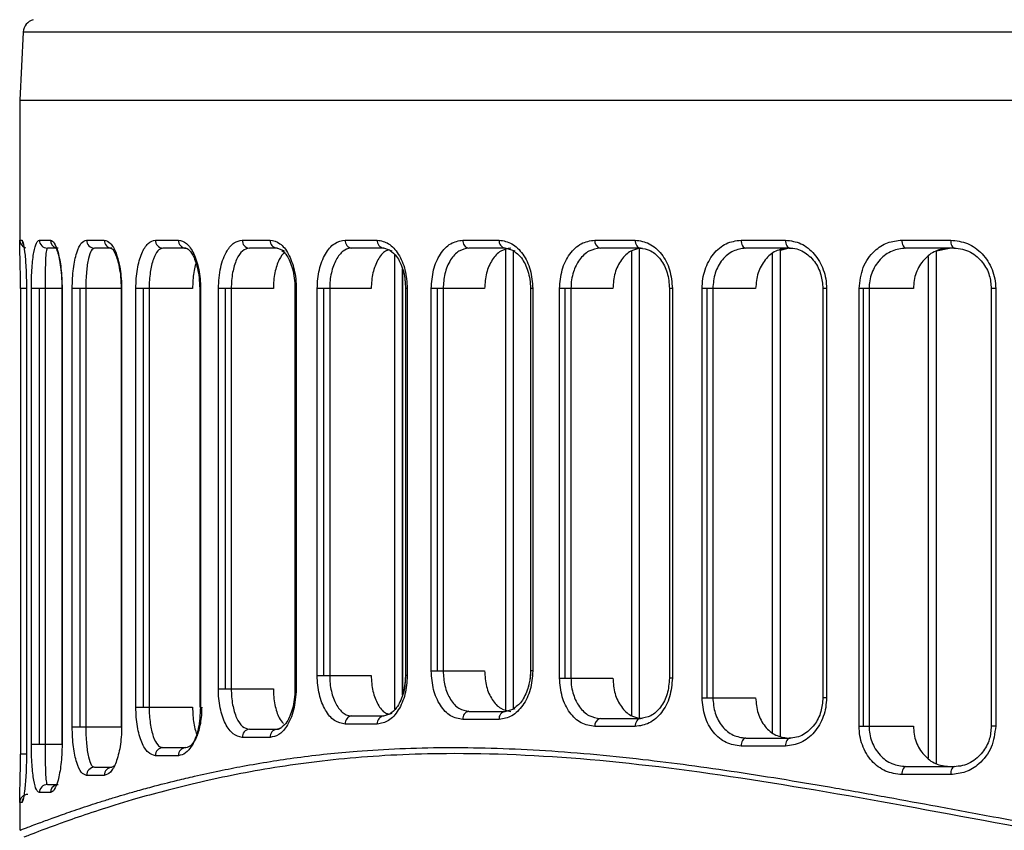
# Model space of a CAD drawing. Header units: millimetres. Extents: x 0 to 320, y 0 to 226.
# Tile 2 of 9: x 17 to 54, y 56 to 86. Entities that reach past the tile are written whole.
import ezdxf

# ---------------------------------------------------------------- set-up
doc = ezdxf.new("R2010")
doc.units = ezdxf.units.MM

msp = doc.modelspace()

# ---------------------------------------------------------------- linework, layer by layer
at = {"color": 7, "linetype": 'Continuous', "lineweight": 25}
for p, q in [((17.564, 85.715), (17.431, 83.181)), ((150.298, 85.715), (17.564, 85.715)), ((17.431, 83.181), (17.431, 77.906)), ((17.431, 83.181), (150.431, 83.181)), ((17.432, 77.906), (17.434, 77.981)), ((17.434, 77.981), (17.517, 77.981)), ((18.163, 77.981), (18.572, 77.981)), ((19.92, 77.981), (20.576, 77.981)), ((22.478, 77.981), (23.336, 77.981)), ((25.706, 77.981), (26.74, 77.981)), ((29.53, 77.981), (30.726, 77.981)), ((33.906, 77.981), (35.255, 77.981)), ((38.813, 77.981), (40.312, 77.981)), ((44.248, 77.981), (45.9, 77.981)), ((50.228, 77.981), (52.041, 77.981)), ((18.867, 77.681), (18.459, 77.681)), ((20.862, 77.681), (20.209, 77.681)), ((23.609, 77.681), (22.755, 77.681)), ((26.998, 77.681), (25.969, 77.681)), ((27.272, 77.573), (26.998, 77.681)), ((30.966, 77.681), (29.776, 77.681)), ((31.283, 77.575), (30.966, 77.681)), ((35.474, 77.681), (34.132, 77.681)), ((35.849, 77.572), (35.474, 77.681)), ((35.498, 60.473), (35.498, 77.674)), ((40.508, 77.681), (39.017, 77.681)), ((40.475, 60.2), (40.475, 77.681)), ((40.478, 60.2), (40.478, 77.681)), ((46.072, 77.681), (44.427, 77.681)), ((45.71, 59.543), (45.71, 77.611)), ((45.714, 77.61), (46.004, 77.681)), ((45.714, 59.542), (45.714, 77.611)), ((52.185, 77.681), (50.38, 77.681)), ((51.513, 77.576), (51.993, 77.681)), ((31.375, 60.541), (31.375, 77.433)), ((35.791, 60.558), (35.791, 77.589)), ((35.793, 60.558), (35.793, 77.589)), ((40.182, 60.306), (40.182, 77.575)), ((45.418, 59.683), (45.418, 77.47)), ((51.216, 58.723), (51.216, 77.372)), ((51.509, 58.519), (51.509, 77.576)), ((51.513, 58.518), (51.513, 77.577)), ((31.668, 61.076), (31.668, 76.899)), ((31.671, 61.082), (31.671, 76.893)), ((17.46, 76.181), (17.46, 58.879)), ((17.68, 76.181), (17.46, 76.181)), ((17.681, 76.181), (17.681, 58.879)), ((17.682, 76.181), (17.681, 76.181)), ((17.682, 76.181), (17.682, 58.879)), ((17.864, 59.244), (17.864, 76.181)), ((19.007, 76.181), (17.864, 76.181)), ((18.162, 59.244), (18.162, 76.181)), ((18.374, 76.181), (18.374, 59.244)), ((19, 76.181), (19, 59.244)), ((19.007, 76.181), (19.007, 59.244)), ((19.385, 59.885), (19.385, 76.181)), ((21.219, 76.181), (19.385, 76.181)), ((19.676, 59.885), (19.676, 76.181)), ((19.888, 76.181), (19.888, 59.885)), ((21.202, 76.181), (21.202, 59.885)), ((21.219, 76.181), (21.219, 59.885)), ((21.752, 60.618), (21.752, 76.181)), ((23.858, 76.181), (21.752, 76.181)), ((22.032, 60.618), (22.032, 76.181)), ((22.244, 76.181), (22.244, 60.618)), ((24.122, 76.181), (24.122, 60.618)), ((24.153, 76.181), (24.122, 76.181)), ((24.153, 76.181), (24.153, 60.618)), ((24.817, 61.298), (24.817, 76.181)), ((26.862, 76.181), (24.817, 76.181)), ((25.083, 61.298), (25.083, 76.181)), ((25.296, 76.181), (25.296, 61.298)), ((27.665, 76.181), (27.665, 61.298)), ((27.712, 76.181), (27.665, 76.181)), ((27.712, 76.181), (27.712, 61.298)), ((28.493, 61.794), (28.493, 76.181)), ((30.5, 76.181), (28.493, 76.181)), ((28.743, 61.794), (28.743, 76.181)), ((28.955, 76.181), (28.955, 61.794)), ((31.757, 76.419), (31.774, 76.181)), ((31.774, 76.181), (31.774, 61.794)), ((31.839, 76.181), (31.774, 76.181)), ((31.839, 76.181), (31.839, 61.794)), ((32.73, 61.966), (32.73, 76.181)), ((34.716, 76.181), (32.73, 76.181)), ((32.961, 61.966), (32.961, 76.181)), ((33.173, 76.181), (33.173, 61.966)), ((36.419, 76.181), (36.419, 61.966)), ((36.505, 76.181), (36.419, 76.181)), ((36.505, 76.181), (36.505, 61.966)), ((37.501, 61.7), (37.501, 76.181)), ((39.482, 76.181), (37.501, 76.181)), ((37.711, 61.7), (37.711, 76.181)), ((37.923, 76.181), (37.923, 61.7)), ((41.588, 76.181), (41.588, 61.7)), ((41.697, 76.181), (41.588, 76.181)), ((41.697, 76.181), (41.697, 61.7)), ((42.8, 60.972), (42.8, 76.181)), ((44.791, 76.181), (42.8, 76.181)), ((42.985, 60.972), (42.985, 76.181)), ((43.197, 76.181), (43.197, 60.972)), ((47.29, 76.181), (47.29, 60.972)), ((47.425, 76.181), (47.29, 76.181)), ((47.425, 76.181), (47.425, 60.972)), ((48.637, 59.914), (48.637, 76.181)), ((50.657, 76.181), (48.637, 76.181)), ((48.796, 59.914), (48.796, 76.181)), ((49.008, 76.181), (49.008, 59.914)), ((53.551, 76.181), (53.551, 59.914)), ((53.715, 76.181), (53.551, 76.181)), ((53.715, 76.181), (53.715, 59.914)), ((32.73, 61.966), (34.716, 61.966)), ((36.505, 61.966), (36.419, 61.966)), ((28.493, 61.794), (30.5, 61.794)), ((31.774, 61.794), (31.757, 61.563)), ((31.839, 61.794), (31.774, 61.794)), ((37.501, 61.7), (39.482, 61.7)), ((41.697, 61.7), (41.588, 61.7)), ((24.817, 61.298), (26.862, 61.298)), ((27.712, 61.298), (27.665, 61.298)), ((42.8, 60.972), (44.791, 60.972)), ((47.425, 60.972), (47.29, 60.972)), ((21.752, 60.618), (23.858, 60.618)), ((24.153, 60.618), (24.122, 60.618)), ((30.966, 60.294), (31.282, 60.4)), ((34.132, 60.466), (35.474, 60.466)), ((35.474, 60.466), (35.849, 60.574)), ((35.826, 60.601), (35.773, 60.57)), ((29.776, 60.294), (30.966, 60.294)), ((35.255, 60.166), (33.906, 60.166)), ((39.017, 60.2), (40.508, 60.2)), ((19.385, 59.885), (21.219, 59.885)), ((25.969, 59.798), (26.998, 59.798)), ((26.998, 59.798), (27.143, 59.855)), ((30.726, 59.994), (29.53, 59.994)), ((40.312, 59.9), (38.813, 59.9)), ((48.637, 59.914), (50.657, 59.914)), ((53.715, 59.914), (53.551, 59.914)), ((26.74, 59.498), (25.706, 59.498)), ((44.427, 59.472), (46.072, 59.472)), ((17.864, 59.244), (19.007, 59.244)), ((22.755, 59.118), (23.609, 59.118)), ((45.9, 59.172), (44.248, 59.172)), ((17.682, 58.879), (17.46, 58.879)), ((23.336, 58.818), (22.478, 58.818)), ((20.209, 58.385), (20.862, 58.385)), ((20.862, 58.385), (20.945, 58.441)), ((50.38, 58.414), (52.185, 58.414)), ((20.576, 58.085), (19.92, 58.085)), ((52.041, 58.114), (50.228, 58.114)), ((18.459, 57.744), (18.867, 57.744)), ((17.431, 57.155), (17.431, 56.05)), ((17.434, 57.079), (17.432, 57.155)), ((18.572, 57.444), (18.163, 57.444)), ((17.517, 57.079), (17.434, 57.079))]:
    msp.add_line(p, q, dxfattribs=at)
at = {"color": 7, "linetype": 'Continuous', "lineweight": 25, "flags": 128}
for points in [[(40.312, 77.981), (40.315, 77.923), (40.327, 77.866), (40.345, 77.814), (40.369, 77.769), (40.399, 77.732), (40.433, 77.704), (40.47, 77.687), (40.508, 77.681)], [(44.248, 77.981), (44.252, 77.923), (44.262, 77.866), (44.278, 77.814), (44.301, 77.769), (44.328, 77.732), (44.359, 77.704), (44.392, 77.687), (44.427, 77.681)], [(45.9, 77.981), (45.903, 77.923), (45.913, 77.866), (45.929, 77.814), (45.95, 77.769), (45.976, 77.732), (46.006, 77.704), (46.038, 77.687), (46.072, 77.681)], [(50.228, 77.981), (50.231, 77.923), (50.24, 77.866), (50.254, 77.814), (50.273, 77.769), (50.296, 77.732), (50.322, 77.704), (50.35, 77.687), (50.38, 77.681)], [(52.041, 77.981), (52.044, 77.923), (52.052, 77.866), (52.065, 77.814), (52.083, 77.769), (52.105, 77.732), (52.13, 77.704), (52.157, 77.687), (52.185, 77.681)], [(40.508, 60.2), (40.47, 60.194), (40.433, 60.177), (40.399, 60.149), (40.369, 60.112), (40.345, 60.067), (40.327, 60.015), (40.315, 59.958), (40.312, 59.9)], [(44.427, 59.472), (44.392, 59.466), (44.359, 59.449), (44.328, 59.421), (44.301, 59.384), (44.278, 59.338), (44.262, 59.287), (44.252, 59.23), (44.248, 59.172)], [(46.072, 59.472), (46.038, 59.466), (46.006, 59.449), (45.976, 59.421), (45.95, 59.384), (45.929, 59.338), (45.913, 59.287), (45.903, 59.23), (45.9, 59.172)], [(50.38, 58.414), (50.35, 58.408), (50.322, 58.391), (50.296, 58.363), (50.273, 58.326), (50.254, 58.281), (50.24, 58.229), (50.231, 58.172), (50.228, 58.114)], [(52.185, 58.414), (52.157, 58.408), (52.13, 58.391), (52.105, 58.363), (52.083, 58.326), (52.065, 58.281), (52.052, 58.229), (52.044, 58.172), (52.041, 58.114)]]:
    msp.add_lwpolyline(points, dxfattribs=at)
at = {"color": 7, "linetype": 'Continuous', "lineweight": 25}
for centre, radius, start, end in [((18.063, 85.689), 0.5, 105, 177), ((17.734, 77.981), 0.3, 179.999, 254.1587), ((17.817, 77.981), 0.3, 179.9958, 213.8293), ((18.461, 77.98), 0.298, 179.6848, 269.6813), ((18.871, 77.979), 0.299, 179.6074, 253.4122), ((20.215, 77.976), 0.295, 178.9282, 268.8865), ((20.869, 77.974), 0.293, 178.6461, 268.5789), ((22.767, 77.97), 0.289, 177.8305, 267.6523), ((23.623, 77.968), 0.288, 177.4637, 267.2164), ((25.989, 77.964), 0.283, 176.4563, 265.9519), ((27.021, 77.962), 0.281, 176.0203, 265.3712), ((29.806, 77.956), 0.277, 174.8588, 263.7112), ((30.999, 77.954), 0.275, 174.3693, 262.9559), ((34.175, 77.949), 0.271, 173.0976, 260.8071), ((35.522, 77.946), 0.269, 172.5751, 259.8314), ((39.076, 77.941), 0.266, 171.2572, 257.0539), ((34.175, 60.199), 0.271, 99.1929, 186.9024), ((35.522, 60.201), 0.269, 100.1686, 187.4249), ((29.806, 60.018), 0.277, 96.2888, 185.1412), ((30.999, 60.021), 0.275, 97.0441, 185.6307), ((39.076, 59.94), 0.266, 102.9461, 188.7428), ((25.989, 59.515), 0.283, 94.0481, 183.5437), ((27.021, 59.517), 0.281, 94.6288, 183.9797), ((22.767, 58.829), 0.289, 92.3477, 182.1695), ((23.623, 58.83), 0.288, 92.7836, 182.5363), ((20.215, 58.091), 0.295, 91.1135, 181.0718), ((20.869, 58.092), 0.293, 91.4211, 181.3539), ((18.461, 57.446), 0.298, 90.3187, 180.3152), ((18.872, 57.446), 0.3, 107.1066, 180.2834), ((17.734, 57.079), 0.3, 90.0013, 180.0013), ((17.817, 57.079), 0.3, 146.1868, 180.0042)]:
    msp.add_arc(centre, radius, start, end, dxfattribs=at)
for points, knots in [([(17.517, 77.981), (17.532, 77.961), (17.562, 77.922), (17.608, 77.636), (17.641, 77.295), (17.663, 76.97), (17.679, 76.595), (17.681, 76.317), (17.682, 76.181)], [0, 0, 0, 0, 0.250139, 0.499169, 0.627957, 0.749629, 0.876874, 1, 1, 1, 1]), ([(17.864, 76.181), (17.866, 76.316), (17.868, 76.585), (17.888, 76.955), (17.917, 77.275), (17.968, 77.619), (18.047, 77.916), (18.124, 77.96), (18.163, 77.981)], [0, 0, 0, 0, 0.125915, 0.251099, 0.376429, 0.502021, 0.750722, 1, 1, 1, 1]), ([(18.572, 77.981), (18.621, 77.96), (18.719, 77.916), (18.84, 77.609), (18.92, 77.257), (18.968, 76.934), (19.001, 76.571), (19.005, 76.31), (19.007, 76.181)], [0, 0, 0, 0, 0.249184, 0.499081, 0.626579, 0.749636, 0.875914, 1, 1, 1, 1]), ([(19.385, 76.181), (19.387, 76.309), (19.392, 76.565), (19.427, 76.925), (19.48, 77.244), (19.571, 77.597), (19.716, 77.912), (19.852, 77.958), (19.92, 77.981)], [0, 0, 0, 0, 0.125926, 0.25124, 0.376573, 0.502339, 0.75153, 1, 1, 1, 1]), ([(20.576, 77.981), (20.653, 77.958), (20.807, 77.911), (20.986, 77.588), (21.101, 77.231), (21.166, 76.91), (21.211, 76.556), (21.216, 76.306), (21.219, 76.181)], [0, 0, 0, 0, 0.249838, 0.499255, 0.625715, 0.749561, 0.875362, 1, 1, 1, 1]), ([(21.752, 76.181), (21.755, 76.306), (21.761, 76.553), (21.806, 76.903), (21.875, 77.22), (21.998, 77.577), (22.197, 77.907), (22.384, 77.957), (22.478, 77.981)], [0, 0, 0, 0, 0.126194, 0.250903, 0.374859, 0.501165, 0.750444, 1, 1, 1, 1]), ([(23.336, 77.981), (23.437, 77.956), (23.639, 77.907), (23.867, 77.572), (24.009, 77.212), (24.09, 76.895), (24.143, 76.547), (24.149, 76.303), (24.153, 76.181)], [0, 0, 0, 0, 0.250028, 0.499207, 0.625057, 0.749492, 0.875038, 1, 1, 1, 1]), ([(24.817, 76.181), (24.834, 76.452), (24.869, 76.994), (25.11, 77.58), (25.4, 77.921), (25.604, 77.961), (25.706, 77.981)], [0, 0, 0, 0, 0.279835, 0.559331, 0.779532, 1, 1, 1, 1]), ([(26.74, 77.981), (26.864, 77.955), (27.11, 77.903), (27.435, 77.496), (27.62, 76.998), (27.701, 76.541), (27.708, 76.301), (27.712, 76.181)], [0, 0, 0, 0, 0.2503485, 0.4997553, 0.7491217, 0.8746862, 1, 1, 1, 1]), ([(28.493, 76.181), (28.497, 76.301), (28.505, 76.54), (28.587, 76.996), (28.778, 77.492), (29.122, 77.902), (29.394, 77.955), (29.53, 77.981)], [0, 0, 0, 0, 0.126149, 0.251404, 0.500719, 0.750246, 1, 1, 1, 1]), ([(30.726, 77.981), (30.869, 77.954), (31.155, 77.901), (31.525, 77.488), (31.787, 76.893), (31.822, 76.419), (31.839, 76.181)], [0, 0, 0, 0, 0.250619, 0.50031, 0.750053, 1, 1, 1, 1]), ([(32.73, 76.181), (32.748, 76.418), (32.783, 76.892), (33.053, 77.487), (33.44, 77.901), (33.751, 77.954), (33.906, 77.981)], [0, 0, 0, 0, 0.250516, 0.500168, 0.749972, 1, 1, 1, 1]), ([(35.255, 77.981), (35.417, 77.954), (35.74, 77.9), (36.154, 77.485), (36.447, 76.89), (36.485, 76.418), (36.505, 76.181)], [0, 0, 0, 0, 0.250582, 0.50026, 0.750025, 1, 1, 1, 1]), ([(37.501, 76.181), (37.521, 76.418), (37.56, 76.891), (37.862, 77.486), (38.294, 77.901), (38.64, 77.954), (38.813, 77.981)], [0, 0, 0, 0, 0.250533, 0.50019, 0.74998, 1, 1, 1, 1]), ([(40.312, 77.981), (40.491, 77.954), (40.85, 77.9), (41.309, 77.486), (41.633, 76.891), (41.676, 76.418), (41.697, 76.181)], [0, 0, 0, 0, 0.250589, 0.500277, 0.75004, 1, 1, 1, 1]), ([(42.8, 76.181), (42.805, 76.3), (42.816, 76.538), (42.93, 76.993), (43.197, 77.49), (43.679, 77.901), (44.058, 77.955), (44.248, 77.981)], [0, 0, 0, 0, 0.126162, 0.251437, 0.50077, 0.750259, 1, 1, 1, 1]), ([(45.9, 77.981), (46.096, 77.955), (46.488, 77.901), (46.996, 77.491), (47.283, 76.994), (47.408, 76.539), (47.419, 76.3), (47.425, 76.181)], [0, 0, 0, 0, 0.250306, 0.499703, 0.749114, 0.874686, 1, 1, 1, 1]), ([(48.637, 76.181), (48.668, 76.45), (48.729, 76.988), (49.161, 77.578), (49.683, 77.921), (50.046, 77.961), (50.228, 77.981)], [0, 0, 0, 0, 0.2799507, 0.5594257, 0.7796066, 1, 1, 1, 1]), ([(52.041, 77.981), (52.254, 77.955), (52.679, 77.904), (53.143, 77.565), (53.429, 77.205), (53.589, 76.889), (53.695, 76.544), (53.708, 76.302), (53.715, 76.181)], [0, 0, 0, 0, 0.2500113, 0.4991563, 0.6249439, 0.7494725, 0.8750293, 1, 1, 1, 1]), ([(17.46, 76.181), (17.459, 76.327), (17.459, 76.617), (17.452, 77.001), (17.445, 77.319), (17.437, 77.645), (17.43, 77.862), (17.432, 77.898), (17.432, 77.906)], [0, 0, 0, 0, 0.15356, 0.306642, 0.459475, 0.612737, 0.917559, 1, 1, 1, 1]), ([(18.459, 77.681), (18.446, 77.664), (18.42, 77.63), (18.399, 77.391), (18.386, 77.109), (18.379, 76.84), (18.375, 76.529), (18.375, 76.295), (18.374, 76.181)], [0, 0, 0, 0, 0.249151, 0.497792, 0.630756, 0.748206, 0.878076, 1, 1, 1, 1]), ([(18.791, 77.688), (18.789, 77.689), (18.771, 77.695), (18.827, 77.592), (18.887, 77.359), (18.942, 77.07), (18.989, 76.669), (18.996, 76.348), (19, 76.181)], [0, 0, 0, 0, 0.046871, 0.303119, 0.454422, 0.620932, 0.802666, 1, 1, 1, 1]), ([(20.209, 77.681), (20.168, 77.663), (20.086, 77.625), (19.999, 77.369), (19.945, 77.077), (19.913, 76.808), (19.892, 76.507), (19.89, 76.288), (19.888, 76.181)], [0, 0, 0, 0, 0.248678, 0.497966, 0.629636, 0.748908, 0.877051, 1, 1, 1, 1]), ([(20.81, 77.686), (20.826, 77.686), (20.862, 77.686), (20.973, 77.515), (21.068, 77.25), (21.137, 76.964), (21.19, 76.6), (21.198, 76.323), (21.202, 76.181)], [0, 0, 0, 0, 0.199634, 0.431013, 0.56009, 0.697847, 0.844322, 1, 1, 1, 1]), ([(22.755, 77.681), (22.689, 77.661), (22.558, 77.621), (22.418, 77.35), (22.332, 77.053), (22.283, 76.786), (22.25, 76.493), (22.246, 76.284), (22.244, 76.181)], [0, 0, 0, 0, 0.249627, 0.498962, 0.62912, 0.749174, 0.876447, 1, 1, 1, 1]), ([(23.559, 77.686), (23.6, 77.682), (23.689, 77.673), (23.842, 77.484), (23.962, 77.215), (24.046, 76.933), (24.109, 76.581), (24.118, 76.317), (24.122, 76.181)], [0, 0, 0, 0, 0.199399, 0.430564, 0.559248, 0.697105, 0.843932, 1, 1, 1, 1]), ([(25.969, 77.681), (25.881, 77.66), (25.706, 77.618), (25.52, 77.336), (25.407, 77.036), (25.344, 76.771), (25.303, 76.485), (25.298, 76.282), (25.296, 76.181)], [0, 0, 0, 0, 0.249537, 0.498825, 0.628324, 0.749027, 0.875985, 1, 1, 1, 1]), ([(29.776, 77.681), (29.756, 77.68), (29.648, 77.676), (29.436, 77.584), (29.18, 77.277), (29.029, 76.859), (28.964, 76.479), (28.958, 76.28), (28.955, 76.181)], [0, 0, 0, 0, 0.044982, 0.250261, 0.499627, 0.748766, 0.875712, 1, 1, 1, 1]), ([(31.163, 77.615), (31.117, 77.603), (30.96, 77.563), (30.736, 77.267), (30.577, 76.859), (30.51, 76.479), (30.503, 76.281), (30.5, 76.181)], [0, 0, 0, 0, 0.120785, 0.413189, 0.705371, 0.852164, 1, 1, 1, 1]), ([(34.132, 77.681), (34.005, 77.659), (33.751, 77.614), (33.481, 77.319), (33.321, 77.007), (33.204, 76.656), (33.185, 76.368), (33.173, 76.181)], [0, 0, 0, 0, 0.249665, 0.4991163, 0.6345763, 0.7633599, 1, 1, 1, 1]), ([(35.691, 77.681), (35.562, 77.659), (35.304, 77.614), (34.983, 77.268), (34.759, 76.772), (34.73, 76.378), (34.716, 76.181)], [0, 0, 0, 0, 0.250007, 0.499798, 0.749461, 1, 1, 1, 1]), ([(39.017, 77.681), (38.872, 77.659), (38.583, 77.614), (38.228, 77.276), (38.029, 76.876), (37.937, 76.502), (37.928, 76.29), (37.923, 76.181)], [0, 0, 0, 0, 0.249558, 0.499052, 0.730243, 0.860423, 1, 1, 1, 1]), ([(40.573, 77.681), (40.429, 77.659), (40.141, 77.614), (39.781, 77.267), (39.53, 76.772), (39.498, 76.378), (39.482, 76.181)], [0, 0, 0, 0, 0.249999, 0.499776, 0.749444, 1, 1, 1, 1]), ([(40.473, 77.686), (40.616, 77.666), (40.902, 77.626), (41.273, 77.281), (41.536, 76.783), (41.571, 76.382), (41.588, 76.181)], [0, 0, 0, 0, 0.251405, 0.501319, 0.75081, 1, 1, 1, 1]), ([(44.427, 77.681), (44.266, 77.659), (43.943, 77.615), (43.6, 77.326), (43.397, 77.021), (43.241, 76.672), (43.215, 76.377), (43.197, 76.181)], [0, 0, 0, 0, 0.249733, 0.499211, 0.627027, 0.753237, 1, 1, 1, 1]), ([(46, 77.681), (45.841, 77.659), (45.524, 77.615), (45.125, 77.27), (44.846, 76.774), (44.809, 76.379), (44.791, 76.181)], [0, 0, 0, 0, 0.250035, 0.499826, 0.74948, 1, 1, 1, 1]), ([(46.04, 77.686), (46.133, 77.68), (46.314, 77.667), (46.648, 77.526), (46.987, 77.221), (47.244, 76.723), (47.275, 76.356), (47.29, 76.181)], [0, 0, 0, 0, 0.144954, 0.283861, 0.54419, 0.782779, 1, 1, 1, 1]), ([(50.38, 77.681), (50.203, 77.66), (49.849, 77.618), (49.465, 77.333), (49.233, 77.027), (49.104, 76.759), (49.023, 76.474), (49.013, 76.278), (49.008, 76.181)], [0, 0, 0, 0, 0.249509, 0.498718, 0.628642, 0.755287, 0.878962, 1, 1, 1, 1]), ([(51.989, 77.681), (51.816, 77.66), (51.471, 77.616), (51.029, 77.278), (50.779, 76.863), (50.672, 76.482), (50.662, 76.282), (50.657, 76.181)], [0, 0, 0, 0, 0.249785, 0.499291, 0.7486, 0.873866, 1, 1, 1, 1]), ([(52.159, 77.686), (52.268, 77.678), (52.48, 77.663), (52.774, 77.544), (53.026, 77.373), (53.285, 77.099), (53.505, 76.7), (53.536, 76.346), (53.551, 76.181)], [0, 0, 0, 0, 0.15374, 0.299077, 0.436392, 0.565344, 0.798024, 1, 1, 1, 1]), ([(27.297, 77.549), (27.219, 77.463), (27.1, 77.33), (26.983, 77.033), (26.915, 76.772), (26.87, 76.484), (26.865, 76.282), (26.862, 76.181)], [0, 0, 0, 0, 0.316311, 0.487765, 0.657639, 0.828245, 1, 1, 1, 1]), ([(27.175, 77.598), (27.241, 77.542), (27.349, 77.449), (27.483, 77.188), (27.58, 76.911), (27.651, 76.567), (27.66, 76.313), (27.665, 76.181)], [0, 0, 0, 0, 0.255419, 0.423846, 0.603887, 0.795824, 1, 1, 1, 1]), ([(31.198, 77.599), (31.283, 77.534), (31.419, 77.43), (31.576, 77.158), (31.681, 76.883), (31.745, 76.627), (31.755, 76.464), (31.757, 76.419)], [0, 0, 0, 0, 0.3109566, 0.5016208, 0.7037348, 0.9182064, 1, 1, 1, 1]), ([(35.773, 77.594), (35.881, 77.515), (36.048, 77.391), (36.223, 77.097), (36.331, 76.828), (36.404, 76.517), (36.414, 76.294), (36.419, 76.181)], [0, 0, 0, 0, 0.304126, 0.470082, 0.640739, 0.817604, 1, 1, 1, 1]), ([(17.661, 76.981), (17.664, 76.92), (17.672, 76.782), (17.68, 76.499), (17.681, 76.289), (17.681, 76.181)], [0, 0, 0, 0, 0.281909, 0.630972, 1, 1, 1, 1]), ([(23.986, 77.116), (23.977, 77.091), (23.943, 76.993), (23.902, 76.78), (23.864, 76.491), (23.86, 76.284), (23.858, 76.181)], [0, 0, 0, 0, 0.102639, 0.399383, 0.70103, 1, 1, 1, 1]), ([(31.777, 61.873), (31.771, 61.751), (31.758, 61.517), (31.718, 61.266), (31.675, 61.171), (31.671, 61.161)], [0, 0, 0, 0, 0.494661, 0.949211, 1, 1, 1, 1]), ([(33.906, 60.166), (33.751, 60.193), (33.44, 60.247), (33.053, 60.661), (32.783, 61.256), (32.747, 61.729), (32.73, 61.966)], [0, 0, 0, 0, 0.250588, 0.500275, 0.750039, 1, 1, 1, 1]), ([(33.173, 61.966), (33.185, 61.78), (33.204, 61.492), (33.321, 61.141), (33.481, 60.828), (33.75, 60.533), (34.005, 60.488), (34.132, 60.466)], [0, 0, 0, 0, 0.2364491, 0.3651133, 0.5004387, 0.7497752, 1, 1, 1, 1]), ([(34.716, 61.966), (34.73, 61.769), (34.759, 61.376), (34.983, 60.88), (35.304, 60.534), (35.562, 60.489), (35.691, 60.466)], [0, 0, 0, 0, 0.249983, 0.499758, 0.749434, 1, 1, 1, 1]), ([(36.505, 61.966), (36.485, 61.729), (36.447, 61.256), (36.154, 60.661), (35.739, 60.247), (35.416, 60.193), (35.255, 60.166)], [0, 0, 0, 0, 0.250534, 0.50019, 0.74998, 1, 1, 1, 1]), ([(36.419, 61.966), (36.415, 61.852), (36.409, 61.665), (36.365, 61.494), (36.348, 61.428)], [0, 0, 0, 0, 0.614693, 1, 1, 1, 1]), ([(36.422, 61.984), (36.421, 61.871), (36.42, 61.752), (36.395, 61.642), (36.394, 61.637)], [0, 0, 0, 0, 0.951985, 1, 1, 1, 1]), ([(29.53, 59.994), (29.394, 60.02), (29.121, 60.074), (28.777, 60.484), (28.587, 60.981), (28.504, 61.436), (28.497, 61.675), (28.493, 61.794)], [0, 0, 0, 0, 0.250305, 0.499701, 0.749113, 0.874681, 1, 1, 1, 1]), ([(28.955, 61.794), (28.958, 61.695), (28.964, 61.497), (29.029, 61.117), (29.18, 60.699), (29.407, 60.425), (29.594, 60.323), (29.702, 60.296), (29.757, 60.294), (29.776, 60.294)], [0, 0, 0, 0, 0.123939, 0.250537, 0.49963, 0.748724, 0.873879, 0.955416, 1, 1, 1, 1]), ([(30.5, 61.794), (30.503, 61.695), (30.509, 61.497), (30.577, 61.117), (30.735, 60.709), (30.959, 60.412), (31.117, 60.372), (31.163, 60.36)], [0, 0, 0, 0, 0.146811, 0.293906, 0.586087, 0.878225, 1, 1, 1, 1]), ([(31.839, 61.794), (31.822, 61.556), (31.787, 61.081), (31.524, 60.485), (31.155, 60.073), (30.869, 60.02), (30.726, 59.994)], [0, 0, 0, 0, 0.250504, 0.500149, 0.749949, 1, 1, 1, 1]), ([(31.757, 61.563), (31.755, 61.515), (31.746, 61.349), (31.681, 61.091), (31.576, 60.816), (31.419, 60.544), (31.282, 60.44), (31.197, 60.375)], [0, 0, 0, 0, 0.086818, 0.299651, 0.500909, 0.690487, 1, 1, 1, 1]), ([(38.813, 59.9), (38.639, 59.927), (38.293, 59.981), (37.861, 60.396), (37.56, 60.991), (37.521, 61.463), (37.501, 61.7)], [0, 0, 0, 0, 0.250582, 0.500261, 0.750026, 1, 1, 1, 1]), ([(37.923, 61.7), (37.928, 61.591), (37.937, 61.38), (38.029, 61.006), (38.228, 60.606), (38.582, 60.267), (38.872, 60.222), (39.017, 60.2)], [0, 0, 0, 0, 0.139428, 0.269483, 0.500496, 0.750221, 1, 1, 1, 1]), ([(39.482, 61.7), (39.498, 61.503), (39.53, 61.11), (39.78, 60.615), (40.14, 60.268), (40.429, 60.223), (40.573, 60.2)], [0, 0, 0, 0, 0.249996, 0.499773, 0.74944, 1, 1, 1, 1]), ([(41.697, 61.7), (41.676, 61.463), (41.633, 60.989), (41.308, 60.394), (40.849, 59.98), (40.491, 59.927), (40.312, 59.9)], [0, 0, 0, 0, 0.250514, 0.500166, 0.749971, 1, 1, 1, 1]), ([(41.588, 61.7), (41.57, 61.499), (41.536, 61.098), (41.272, 60.599), (40.902, 60.255), (40.616, 60.215), (40.473, 60.195)], [0, 0, 0, 0, 0.2496028, 0.4988965, 0.7489524, 1, 1, 1, 1]), ([(25.706, 59.498), (25.59, 59.524), (25.358, 59.575), (25.113, 59.915), (24.964, 60.274), (24.881, 60.591), (24.827, 60.936), (24.82, 61.177), (24.817, 61.298)], [0, 0, 0, 0, 0.250012, 0.499153, 0.624925, 0.74947, 0.875021, 1, 1, 1, 1]), ([(25.296, 61.298), (25.298, 61.198), (25.303, 60.995), (25.344, 60.709), (25.407, 60.444), (25.519, 60.143), (25.705, 59.861), (25.881, 59.819), (25.969, 59.798)], [0, 0, 0, 0, 0.123761, 0.250466, 0.371189, 0.500741, 0.74993, 1, 1, 1, 1]), ([(27.712, 61.298), (27.692, 61.029), (27.653, 60.491), (27.384, 59.902), (27.065, 59.558), (26.849, 59.518), (26.74, 59.498)], [0, 0, 0, 0, 0.279954, 0.559429, 0.779608, 1, 1, 1, 1]), ([(26.862, 61.298), (26.865, 61.198), (26.87, 60.997), (26.914, 60.708), (26.984, 60.447), (27.082, 60.187), (27.179, 60.078), (27.234, 60.015)], [0, 0, 0, 0, 0.187612, 0.376089, 0.564067, 0.751797, 1, 1, 1, 1]), ([(27.665, 61.298), (27.66, 61.166), (27.65, 60.91), (27.579, 60.567), (27.482, 60.289), (27.348, 60.029), (27.24, 59.936), (27.174, 59.88)], [0, 0, 0, 0, 0.205013, 0.396608, 0.576684, 0.744877, 1, 1, 1, 1]), ([(36.348, 61.428), (36.34, 61.392), (36.312, 61.255), (36.221, 61.05), (36.049, 60.755), (35.881, 60.632), (35.773, 60.552)], [0, 0, 0, 0, 0.087788, 0.33128, 0.566909, 1, 1, 1, 1]), ([(36.358, 61.473), (36.353, 61.432), (36.347, 61.389), (36.331, 61.355), (36.331, 61.354)], [0, 0, 0, 0, 0.960816, 1, 1, 1, 1]), ([(44.248, 59.172), (44.058, 59.198), (43.677, 59.252), (43.2, 59.664), (42.865, 60.26), (42.821, 60.734), (42.8, 60.972)], [0, 0, 0, 0, 0.2506209, 0.5003133, 0.7500554, 1, 1, 1, 1]), ([(43.197, 60.972), (43.215, 60.776), (43.241, 60.481), (43.396, 60.132), (43.6, 59.828), (43.943, 59.538), (44.265, 59.494), (44.427, 59.472)], [0, 0, 0, 0, 0.246535, 0.372629, 0.500329, 0.749699, 1, 1, 1, 1]), ([(44.791, 60.972), (44.809, 60.774), (44.845, 60.379), (45.125, 59.883), (45.523, 59.539), (45.841, 59.494), (46, 59.472)], [0, 0, 0, 0, 0.249963, 0.499716, 0.749399, 1, 1, 1, 1]), ([(47.425, 60.972), (47.419, 60.852), (47.407, 60.613), (47.283, 60.157), (46.995, 59.661), (46.487, 59.251), (46.096, 59.198), (45.9, 59.172)], [0, 0, 0, 0, 0.126148, 0.251402, 0.500716, 0.750244, 1, 1, 1, 1]), ([(47.29, 60.972), (47.275, 60.796), (47.243, 60.429), (46.987, 59.931), (46.647, 59.627), (46.314, 59.486), (46.133, 59.473), (46.04, 59.467)], [0, 0, 0, 0, 0.217703, 0.45618, 0.716385, 0.855575, 1, 1, 1, 1]), ([(22.478, 58.818), (22.384, 58.842), (22.197, 58.892), (21.998, 59.222), (21.875, 59.58), (21.806, 59.898), (21.76, 60.248), (21.755, 60.495), (21.752, 60.618)], [0, 0, 0, 0, 0.2499258, 0.4992251, 0.6255296, 0.7495357, 0.8753264, 1, 1, 1, 1]), ([(22.244, 60.618), (22.246, 60.515), (22.25, 60.306), (22.282, 60.014), (22.331, 59.748), (22.417, 59.448), (22.523, 59.255), (22.645, 59.139), (22.712, 59.126), (22.755, 59.118)], [0, 0, 0, 0, 0.1232096, 0.2501327, 0.3700928, 0.5001799, 0.7493693, 0.8374244, 1, 1, 1, 1]), ([(24.153, 60.618), (24.135, 60.344), (24.101, 59.797), (23.869, 59.21), (23.603, 58.876), (23.425, 58.837), (23.336, 58.818)], [0, 0, 0, 0, 0.279831, 0.559327, 0.779515, 1, 1, 1, 1]), ([(23.609, 59.118), (23.682, 59.138), (23.828, 59.178), (23.997, 59.453), (24.102, 59.753), (24.163, 60.019), (24.203, 60.31), (24.208, 60.516), (24.21, 60.618)], [0, 0, 0, 0, 0.249589, 0.498822, 0.627094, 0.749048, 0.875598, 1, 1, 1, 1]), ([(23.858, 60.618), (23.86, 60.515), (23.864, 60.309), (23.902, 60.017), (23.955, 59.758), (24.004, 59.621), (24.028, 59.556)], [0, 0, 0, 0, 0.255061, 0.512479, 0.768489, 1, 1, 1, 1]), ([(19.92, 58.085), (19.852, 58.109), (19.716, 58.155), (19.57, 58.473), (19.479, 58.826), (19.426, 59.146), (19.391, 59.504), (19.387, 59.759), (19.385, 59.885)], [0, 0, 0, 0, 0.249502, 0.499172, 0.626349, 0.749618, 0.875836, 1, 1, 1, 1]), ([(19.888, 59.885), (19.89, 59.778), (19.892, 59.56), (19.913, 59.26), (19.944, 58.992), (19.999, 58.698), (20.065, 58.514), (20.14, 58.405), (20.182, 58.393), (20.209, 58.385)], [0, 0, 0, 0, 0.122415, 0.249984, 0.368923, 0.500216, 0.749856, 0.839978, 1, 1, 1, 1]), ([(21.219, 59.885), (21.216, 59.759), (21.21, 59.508), (21.166, 59.154), (21.1, 58.835), (20.986, 58.478), (20.806, 58.155), (20.653, 58.109), (20.576, 58.085)], [0, 0, 0, 0, 0.126121, 0.250999, 0.374834, 0.50134, 0.750429, 1, 1, 1, 1]), ([(27.174, 59.88), (27.163, 59.867), (27.087, 59.783), (27.014, 59.788), (26.952, 59.793)], [0, 0, 0, 0, 0.151336, 1, 1, 1, 1]), ([(50.228, 58.114), (50.021, 58.14), (49.609, 58.191), (49.167, 58.533), (48.9, 58.895), (48.752, 59.211), (48.654, 59.554), (48.643, 59.794), (48.637, 59.914)], [0, 0, 0, 0, 0.250031, 0.499121, 0.62462, 0.749443, 0.874851, 1, 1, 1, 1]), ([(49.008, 59.914), (49.013, 59.817), (49.023, 59.621), (49.104, 59.336), (49.232, 59.069), (49.465, 58.763), (49.848, 58.478), (50.202, 58.435), (50.38, 58.414)], [0, 0, 0, 0, 0.120925, 0.244484, 0.371008, 0.500806, 0.749922, 1, 1, 1, 1]), ([(50.657, 59.914), (50.662, 59.814), (50.672, 59.615), (50.779, 59.233), (51.028, 58.818), (51.471, 58.479), (51.816, 58.436), (51.989, 58.414)], [0, 0, 0, 0, 0.1253, 0.250884, 0.500258, 0.749665, 1, 1, 1, 1]), ([(53.715, 59.914), (53.68, 59.643), (53.612, 59.101), (53.148, 58.514), (52.602, 58.174), (52.228, 58.134), (52.041, 58.114)], [0, 0, 0, 0, 0.2798293, 0.5593256, 0.7795307, 1, 1, 1, 1]), ([(53.551, 59.914), (53.536, 59.749), (53.505, 59.394), (53.285, 58.994), (53.025, 58.721), (52.773, 58.55), (52.479, 58.431), (52.267, 58.416), (52.159, 58.409)], [0, 0, 0, 0, 0.202618, 0.435315, 0.564371, 0.701337, 0.846827, 1, 1, 1, 1]), ([(17.46, 56.05), (17.455, 56.048), (17.437, 56.041), (17.662, 56.13), (18.077, 56.288), (18.633, 56.494), (19.255, 56.715), (19.885, 56.927), (20.445, 57.108), (20.859, 57.236), (21.298, 57.368), (21.779, 57.507), (22.437, 57.689), (23.164, 57.875), (24.007, 58.076), (24.813, 58.251), (25.753, 58.436), (26.715, 58.601), (27.761, 58.756), (28.835, 58.886), (30.607, 59.051), (33.164, 59.159), (36.721, 59.062), (39.817, 58.786), (42.315, 58.472), (44.091, 58.219), (45.912, 57.932), (47.777, 57.616), (49.649, 57.284), (51.601, 56.927), (53.917, 56.497), (56.566, 56.006), (59.479, 55.484), (62.361, 54.995), (65.302, 54.538), (69.01, 54.026), (73.439, 53.544), (78.666, 53.183), (82.155, 53.142), (83.931, 53.121)], [0, 0, 0, 0, 0.0186757, 0.0559618, 0.0942933, 0.1211646, 0.1497521, 0.178548, 0.191659, 0.2056786, 0.2171785, 0.2302466, 0.2456446, 0.2688826, 0.2832165, 0.3031718, 0.3208384, 0.3404847, 0.3586457, 0.3781895, 0.3966591, 0.4472011, 0.496616, 0.546792, 0.568121, 0.5898341, 0.6113956, 0.6328301, 0.6546605, 0.6751659, 0.6981191, 0.7307061, 0.7602645, 0.7897119, 0.8195721, 0.8493909, 0.9003235, 0.9492481, 1, 1, 1, 1]), ([(18.163, 57.444), (18.124, 57.466), (18.047, 57.509), (17.967, 57.809), (17.917, 58.155), (17.888, 58.478), (17.868, 58.844), (17.865, 59.112), (17.864, 59.244)], [0, 0, 0, 0, 0.2496048, 0.4993097, 0.6277772, 0.7499885, 0.8768541, 1, 1, 1, 1]), ([(18.374, 59.244), (18.375, 59.132), (18.375, 58.899), (18.379, 58.589), (18.386, 58.32), (18.398, 58.035), (18.416, 57.863), (18.436, 57.762), (18.45, 57.751), (18.459, 57.744)], [0, 0, 0, 0, 0.1208777, 0.2495319, 0.3670347, 0.5000967, 0.7498016, 0.8396423, 1, 1, 1, 1]), ([(19.007, 59.244), (19.005, 59.113), (19, 58.852), (18.967, 58.486), (18.919, 58.165), (18.839, 57.814), (18.719, 57.509), (18.621, 57.466), (18.572, 57.444)], [0, 0, 0, 0, 0.126121, 0.250747, 0.376161, 0.501737, 0.751259, 1, 1, 1, 1]), ([(17.432, 57.155), (17.432, 57.163), (17.43, 57.199), (17.437, 57.42), (17.445, 57.746), (17.452, 58.066), (17.459, 58.445), (17.459, 58.735), (17.46, 58.879)], [0, 0, 0, 0, 0.084, 0.388143, 0.547091, 0.694321, 0.847481, 1, 1, 1, 1]), ([(17.682, 58.879), (17.681, 58.74), (17.679, 58.463), (17.663, 58.084), (17.641, 57.762), (17.607, 57.421), (17.562, 57.138), (17.532, 57.099), (17.517, 57.079)], [0, 0, 0, 0, 0.125448, 0.250586, 0.375953, 0.501287, 0.750552, 1, 1, 1, 1]), ([(146.763, 57.01), (146.088, 57.209), (144.741, 57.605), (142.118, 58.197), (139.073, 58.674), (135.202, 58.951), (130.375, 58.841), (124.486, 58.156), (118.069, 57.03), (111.191, 55.704), (103.937, 54.433), (96.999, 53.523), (90.539, 53.019), (84.651, 52.85), (78.758, 52.951), (72.289, 53.397), (65.327, 54.265), (58.023, 55.504), (51.07, 56.823), (44.554, 57.983), (38.556, 58.755), (33.617, 58.96), (29.638, 58.765), (26.478, 58.336), (23.772, 57.771), (21.278, 57.095), (19.233, 56.416), (17.831, 55.882), (17.67, 55.817), (17.591, 55.785)], [0, 0, 0, 0, 0.031432, 0.062682, 0.093993, 0.125418, 0.166795, 0.208198, 0.25009, 0.291777, 0.333643, 0.375505, 0.406727, 0.438116, 0.469629, 0.500814, 0.542356, 0.584289, 0.625984, 0.667753, 0.709429, 0.750716, 0.781895, 0.813304, 0.844475, 0.875621, 0.917481, 0.959309, 1, 1, 1, 1])]:
    msp.add_open_spline(points, degree=3, knots=knots, dxfattribs=at)

doc.saveas('drawing.dxf')
